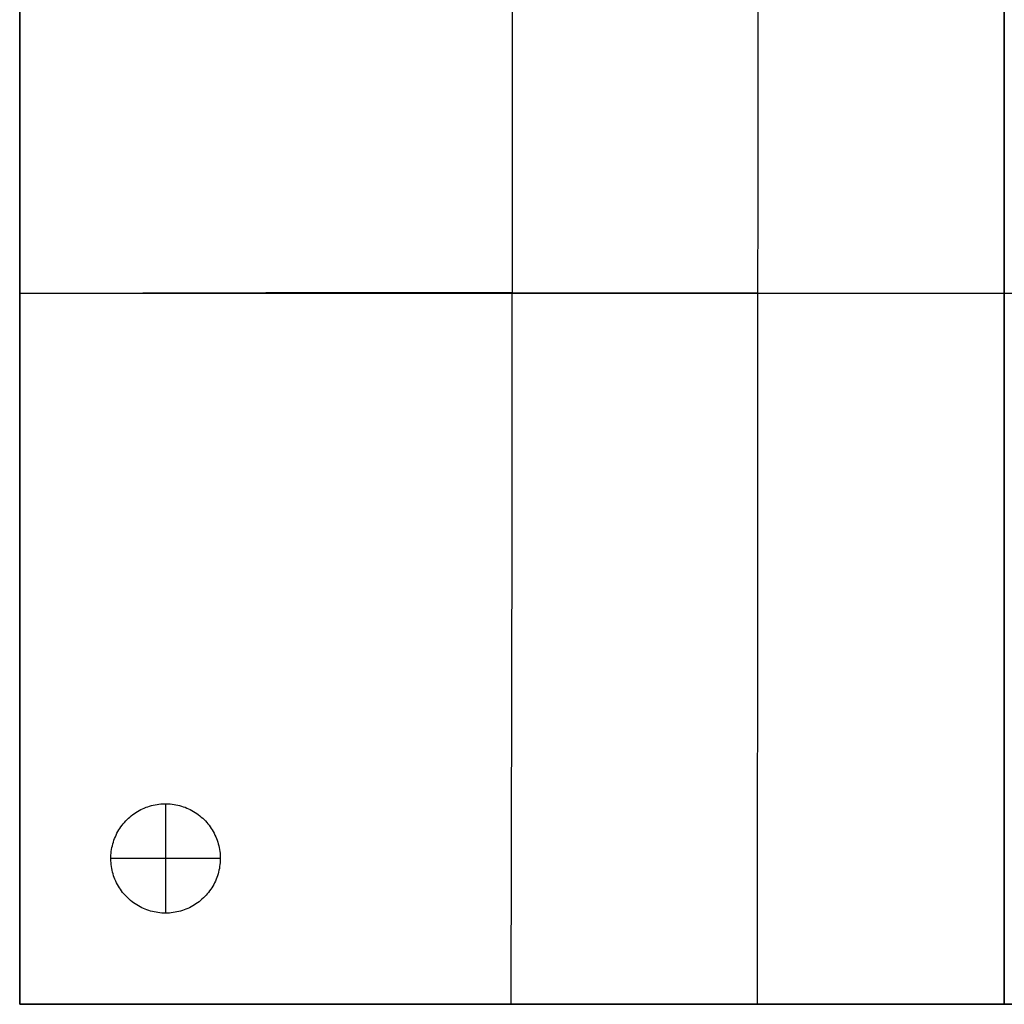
# Model space of a CAD drawing. Header units: millimetres. Extents: x 0 to 1080, y -1080 to 0.
# Tile 1 of 4: x 0 to 540, y -1080 to -540. Entities that reach past the tile are written whole.
import ezdxf

# ---------------------------------------------------------------- set-up
doc = ezdxf.new("R2010")
doc.units = ezdxf.units.MM
doc.layers.add('108$Catena module 100 - center', color=7, linetype='Continuous', true_color=0x000000)

msp = doc.modelspace()

# ---------------------------------------------------------------- linework, layer by layer
at = {"layer": '108$Catena module 100 - center'}
for p, q in [((0, -300, 20), (0, -1080, 20)), ((0, -1080, 220), (0, -300, 220)), ((270, -300, 420), (270.08, -559.61, 401.14)), ((405, -300, 420), (404.54, -1080, 382.53)), ((540, -300, 420), (540, -1080, 380)), ((540, -1080, 20), (540, -300, 20)), ((0, -559.8, 402.22), (0, -429.75, 408.89)), ((0, -690, 400), (0, -559.8, 402.22)), ((270.08, -559.61, 401.14), (269.84, -819.71, 391.16)), ((0, -690, 400), (67.48, -689.77, 396.2)), ((0, -820.2, 402.22), (0, -690, 400)), ((0, -690, 400), (0, -690, 20)), ((0, -690, 20), (1080, -690, 20)), ((67.48, -689.77, 396.2), (134.99, -689.63, 394.42)), ((134.99, -689.63, 394.42), (270, -689.61, 395.04)), ((270, -689.61, 395.04), (540, -690, 400)), ((540, -690, 400), (810, -689.61, 395.04)), ((0, -950.25, 408.89), (0, -820.2, 402.22)), ((269.84, -819.71, 391.16), (269.27, -1080, 390.07)), ((0, -1080, 420), (0, -950.25, 408.89)), ((68.34, -972.36, 20), (69.31, -971.97, 20)), ((68.34, -972.36), (69.31, -971.97)), ((68.34, -972.36, 10), (69.31, -971.97, 10)), ((69.31, -971.97, 20), (70.28, -971.62, 20)), ((69.31, -971.97), (70.28, -971.62)), ((69.31, -971.97, 10), (70.28, -971.62, 10)), ((70.28, -971.62, 20), (71.28, -971.3, 20)), ((70.28, -971.62), (71.28, -971.3)), ((70.28, -971.62, 10), (71.28, -971.3, 10)), ((71.28, -971.3, 20), (72.28, -971.01, 20)), ((71.28, -971.3), (72.28, -971.01)), ((71.28, -971.3, 10), (72.28, -971.01, 10)), ((72.28, -971.01, 20), (73.29, -970.76, 20)), ((72.28, -971.01), (73.29, -970.76)), ((72.28, -971.01, 10), (73.29, -970.76, 10)), ((73.29, -970.76, 20), (74.31, -970.55, 20)), ((73.29, -970.76), (74.31, -970.55)), ((73.29, -970.76, 10), (74.31, -970.55, 10)), ((74.31, -970.55, 20), (75.33, -970.37, 20)), ((74.31, -970.55), (75.33, -970.37)), ((74.31, -970.55, 10), (75.33, -970.37, 10)), ((75.33, -970.37, 20), (76.36, -970.22, 20)), ((75.33, -970.37), (76.36, -970.22)), ((75.33, -970.37, 10), (76.36, -970.22, 10)), ((76.36, -970.22, 20), (77.4, -970.11, 20)), ((76.36, -970.22), (77.4, -970.11)), ((76.36, -970.22, 10), (77.4, -970.11, 10)), ((77.4, -970.11, 20), (78.44, -970.04, 20)), ((77.4, -970.11), (78.44, -970.04)), ((77.4, -970.11, 10), (78.44, -970.04, 10)), ((78.44, -970.04, 20), (79.48, -970, 20)), ((78.44, -970.04), (79.48, -970)), ((78.44, -970.04, 10), (79.48, -970, 10)), ((79.48, -970, 20), (80.52, -970, 20)), ((79.48, -970), (80.52, -970)), ((79.48, -970, 10), (80.52, -970, 10)), ((80, -970, 20), (80, -970)), ((80, -970, 20), (80, -1030, 20)), ((80, -970), (80, -1030)), ((80.52, -970, 20), (81.56, -970.04, 20)), ((80.52, -970), (81.56, -970.04)), ((80.52, -970, 10), (81.56, -970.04, 10)), ((81.56, -970.04, 20), (82.6, -970.11, 20)), ((81.56, -970.04), (82.6, -970.11)), ((81.56, -970.04, 10), (82.6, -970.11, 10)), ((82.6, -970.11, 20), (83.64, -970.22, 20)), ((82.6, -970.11), (83.64, -970.22)), ((82.6, -970.11, 10), (83.64, -970.22, 10)), ((83.64, -970.22, 20), (84.67, -970.37, 20)), ((83.64, -970.22), (84.67, -970.37)), ((83.64, -970.22, 10), (84.67, -970.37, 10)), ((84.67, -970.37, 20), (85.69, -970.55, 20)), ((84.67, -970.37), (85.69, -970.55)), ((84.67, -970.37, 10), (85.69, -970.55, 10)), ((85.69, -970.55, 20), (86.71, -970.76, 20)), ((85.69, -970.55), (86.71, -970.76)), ((85.69, -970.55, 10), (86.71, -970.76, 10)), ((86.71, -970.76, 20), (87.72, -971.01, 20)), ((86.71, -970.76), (87.72, -971.01)), ((86.71, -970.76, 10), (87.72, -971.01, 10)), ((87.72, -971.01, 20), (88.72, -971.3, 20)), ((87.72, -971.01), (88.72, -971.3)), ((87.72, -971.01, 10), (88.72, -971.3, 10)), ((88.72, -971.3, 20), (89.72, -971.62, 20)), ((88.72, -971.3), (89.72, -971.62)), ((88.72, -971.3, 10), (89.72, -971.62, 10)), ((89.72, -971.62, 20), (90.69, -971.97, 20)), ((89.72, -971.62), (90.69, -971.97)), ((89.72, -971.62, 10), (90.69, -971.97, 10)), ((90.69, -971.97, 20), (91.66, -972.36, 20)), ((90.69, -971.97), (91.66, -972.36)), ((90.69, -971.97, 10), (91.66, -972.36, 10)), ((59.63, -977.97, 20), (60.41, -977.28, 20)), ((59.63, -977.97), (60.41, -977.28)), ((59.63, -977.97, 10), (60.41, -977.28, 10)), ((60.41, -977.28, 20), (61.21, -976.61, 20)), ((60.41, -977.28), (61.21, -976.61)), ((60.41, -977.28, 10), (61.21, -976.61, 10)), ((61.21, -976.61, 20), (62.03, -975.98, 20)), ((61.21, -976.61), (62.03, -975.98)), ((61.21, -976.61, 10), (62.03, -975.98, 10)), ((62.03, -975.98, 20), (62.88, -975.37, 20)), ((62.03, -975.98), (62.88, -975.37)), ((62.03, -975.98, 10), (62.88, -975.37, 10)), ((62.88, -975.37, 20), (63.74, -974.79, 20)), ((62.88, -975.37), (63.74, -974.79)), ((62.88, -975.37, 10), (63.74, -974.79, 10)), ((63.74, -974.79, 20), (64.63, -974.24, 20)), ((63.74, -974.79), (64.63, -974.24)), ((63.74, -974.79, 10), (64.63, -974.24, 10)), ((64.63, -974.24, 20), (65.53, -973.72, 20)), ((64.63, -974.24), (65.53, -973.72)), ((64.63, -974.24, 10), (65.53, -973.72, 10)), ((65.53, -973.72, 20), (66.45, -973.23, 20)), ((65.53, -973.72), (66.45, -973.23)), ((65.53, -973.72, 10), (66.45, -973.23, 10)), ((66.45, -973.23, 20), (67.39, -972.78, 20)), ((66.45, -973.23), (67.39, -972.78)), ((66.45, -973.23, 10), (67.39, -972.78, 10)), ((67.39, -972.78, 20), (68.34, -972.36, 20)), ((67.39, -972.78), (68.34, -972.36)), ((67.39, -972.78, 10), (68.34, -972.36, 10)), ((91.66, -972.36, 20), (92.61, -972.78, 20)), ((91.66, -972.36), (92.61, -972.78)), ((91.66, -972.36, 10), (92.61, -972.78, 10)), ((92.61, -972.78, 20), (93.55, -973.23, 20)), ((92.61, -972.78), (93.55, -973.23)), ((92.61, -972.78, 10), (93.55, -973.23, 10)), ((93.55, -973.23, 20), (94.47, -973.72, 20)), ((93.55, -973.23), (94.47, -973.72)), ((93.55, -973.23, 10), (94.47, -973.72, 10)), ((94.47, -973.72, 20), (95.37, -974.24, 20)), ((94.47, -973.72), (95.37, -974.24)), ((94.47, -973.72, 10), (95.37, -974.24, 10)), ((95.37, -974.24, 20), (96.26, -974.79, 20)), ((95.37, -974.24), (96.26, -974.79)), ((95.37, -974.24, 10), (96.26, -974.79, 10)), ((96.26, -974.79, 20), (97.12, -975.37, 20)), ((96.26, -974.79), (97.12, -975.37)), ((96.26, -974.79, 10), (97.12, -975.37, 10)), ((97.12, -975.37, 20), (97.97, -975.98, 20)), ((97.12, -975.37), (97.97, -975.98)), ((97.12, -975.37, 10), (97.97, -975.98, 10)), ((97.97, -975.98, 20), (98.79, -976.61, 20)), ((97.97, -975.98), (98.79, -976.61)), ((97.97, -975.98, 10), (98.79, -976.61, 10)), ((98.79, -976.61, 20), (99.59, -977.28, 20)), ((98.79, -976.61), (99.59, -977.28)), ((98.79, -976.61, 10), (99.59, -977.28, 10)), ((99.59, -977.28, 20), (100.37, -977.97, 20)), ((99.59, -977.28), (100.37, -977.97)), ((99.59, -977.28, 10), (100.37, -977.97, 10)), ((54.93, -983.52, 20), (55.52, -982.66, 20)), ((54.93, -983.52), (55.52, -982.66)), ((54.93, -983.52, 10), (55.52, -982.66, 10)), ((55.52, -982.66, 20), (56.13, -981.82, 20)), ((55.52, -982.66), (56.13, -981.82)), ((55.52, -982.66, 10), (56.13, -981.82, 10)), ((56.13, -981.82, 20), (56.78, -981.01, 20)), ((56.13, -981.82), (56.78, -981.01)), ((56.13, -981.82, 10), (56.78, -981.01, 10)), ((56.78, -981.01, 20), (57.45, -980.21, 20)), ((56.78, -981.01), (57.45, -980.21)), ((56.78, -981.01, 10), (57.45, -980.21, 10)), ((57.45, -980.21, 20), (58.15, -979.44, 20)), ((57.45, -980.21), (58.15, -979.44)), ((57.45, -980.21, 10), (58.15, -979.44, 10)), ((58.15, -979.44, 20), (58.88, -978.69, 20)), ((58.15, -979.44), (58.88, -978.69)), ((58.15, -979.44, 10), (58.88, -978.69, 10)), ((58.88, -978.69, 20), (59.63, -977.97, 20)), ((58.88, -978.69), (59.63, -977.97)), ((58.88, -978.69, 10), (59.63, -977.97, 10)), ((100.37, -977.97, 20), (101.12, -978.69, 20)), ((100.37, -977.97), (101.12, -978.69)), ((100.37, -977.97, 10), (101.12, -978.69, 10)), ((101.12, -978.69, 20), (101.85, -979.44, 20)), ((101.12, -978.69), (101.85, -979.44)), ((101.12, -978.69, 10), (101.85, -979.44, 10)), ((101.85, -979.44, 20), (102.55, -980.21, 20)), ((101.85, -979.44), (102.55, -980.21)), ((101.85, -979.44, 10), (102.55, -980.21, 10)), ((102.55, -980.21, 20), (103.22, -981.01, 20)), ((102.55, -980.21), (103.22, -981.01)), ((102.55, -980.21, 10), (103.22, -981.01, 10)), ((103.22, -981.01, 20), (103.87, -981.82, 20)), ((103.22, -981.01), (103.87, -981.82)), ((103.22, -981.01, 10), (103.87, -981.82, 10)), ((103.87, -981.82, 20), (104.48, -982.66, 20)), ((103.87, -981.82), (104.48, -982.66)), ((103.87, -981.82, 10), (104.48, -982.66, 10)), ((104.48, -982.66, 20), (105.07, -983.52, 20)), ((104.48, -982.66), (105.07, -983.52)), ((104.48, -982.66, 10), (105.07, -983.52, 10)), ((52.06, -989.06, 20), (52.46, -988.1, 20)), ((52.06, -989.06), (52.46, -988.1)), ((52.06, -989.06, 10), (52.46, -988.1, 10)), ((52.46, -988.1, 20), (52.89, -987.15, 20)), ((52.46, -988.1), (52.89, -987.15)), ((52.46, -988.1, 10), (52.89, -987.15, 10)), ((52.89, -987.15, 20), (53.35, -986.22, 20)), ((52.89, -987.15), (53.35, -986.22)), ((52.89, -987.15, 10), (53.35, -986.22, 10)), ((53.35, -986.22, 20), (53.85, -985.3, 20)), ((53.35, -986.22), (53.85, -985.3)), ((53.35, -986.22, 10), (53.85, -985.3, 10)), ((53.85, -985.3, 20), (54.37, -984.4, 20)), ((53.85, -985.3), (54.37, -984.4)), ((53.85, -985.3, 10), (54.37, -984.4, 10)), ((54.37, -984.4, 20), (54.93, -983.52, 20)), ((54.37, -984.4), (54.93, -983.52)), ((54.37, -984.4, 10), (54.93, -983.52, 10)), ((105.07, -983.52, 20), (105.63, -984.4, 20)), ((105.07, -983.52), (105.63, -984.4)), ((105.07, -983.52, 10), (105.63, -984.4, 10)), ((105.63, -984.4, 20), (106.15, -985.3, 20)), ((105.63, -984.4), (106.15, -985.3)), ((105.63, -984.4, 10), (106.15, -985.3, 10)), ((106.15, -985.3, 20), (106.65, -986.22, 20)), ((106.15, -985.3), (106.65, -986.22)), ((106.15, -985.3, 10), (106.65, -986.22, 10)), ((106.65, -986.22, 20), (107.11, -987.15, 20)), ((106.65, -986.22), (107.11, -987.15)), ((106.65, -986.22, 10), (107.11, -987.15, 10)), ((107.11, -987.15, 20), (107.54, -988.1, 20)), ((107.11, -987.15), (107.54, -988.1)), ((107.11, -987.15, 10), (107.54, -988.1, 10)), ((107.54, -988.1, 20), (107.94, -989.06, 20)), ((107.54, -988.1), (107.94, -989.06)), ((107.54, -988.1, 10), (107.94, -989.06, 10)), ((50.6, -994.05, 20), (50.82, -993.03, 20)), ((50.6, -994.05), (50.82, -993.03)), ((50.6, -994.05, 10), (50.82, -993.03, 10)), ((50.82, -993.03, 20), (51.08, -992.03, 20)), ((50.82, -993.03), (51.08, -992.03)), ((50.82, -993.03, 10), (51.08, -992.03, 10)), ((51.08, -992.03, 20), (51.37, -991.03, 20)), ((51.08, -992.03), (51.37, -991.03)), ((51.08, -992.03, 10), (51.37, -991.03, 10)), ((51.37, -991.03, 20), (51.7, -990.04, 20)), ((51.37, -991.03), (51.7, -990.04)), ((51.37, -991.03, 10), (51.7, -990.04, 10)), ((51.7, -990.04, 20), (52.06, -989.06, 20)), ((51.7, -990.04), (52.06, -989.06)), ((51.7, -990.04, 10), (52.06, -989.06, 10)), ((107.94, -989.06, 20), (108.3, -990.04, 20)), ((107.94, -989.06), (108.3, -990.04)), ((107.94, -989.06, 10), (108.3, -990.04, 10)), ((108.3, -990.04, 20), (108.63, -991.03, 20)), ((108.3, -990.04), (108.63, -991.03)), ((108.3, -990.04, 10), (108.63, -991.03, 10)), ((108.63, -991.03, 20), (108.92, -992.03, 20)), ((108.63, -991.03), (108.92, -992.03)), ((108.63, -991.03, 10), (108.92, -992.03, 10)), ((108.92, -992.03, 20), (109.18, -993.03, 20)), ((108.92, -992.03), (109.18, -993.03)), ((108.92, -992.03, 10), (109.18, -993.03, 10)), ((109.18, -993.03, 20), (109.4, -994.05, 20)), ((109.18, -993.03), (109.4, -994.05)), ((109.18, -993.03, 10), (109.4, -994.05, 10)), ((50.01, -999.22, 20), (50.06, -998.18, 20)), ((50.01, -999.22), (50.06, -998.18)), ((50.01, -999.22, 10), (50.06, -998.18, 10)), ((50.06, -998.18, 20), (50.14, -997.14, 20)), ((50.06, -998.18), (50.14, -997.14)), ((50.06, -998.18, 10), (50.14, -997.14, 10)), ((50.14, -997.14, 20), (50.25, -996.11, 20)), ((50.14, -997.14), (50.25, -996.11)), ((50.14, -997.14, 10), (50.25, -996.11, 10)), ((50.25, -996.11, 20), (50.41, -995.08, 20)), ((50.25, -996.11), (50.41, -995.08)), ((50.25, -996.11, 10), (50.41, -995.08, 10)), ((50.41, -995.08, 20), (50.6, -994.05, 20)), ((50.41, -995.08), (50.6, -994.05)), ((50.41, -995.08, 10), (50.6, -994.05, 10)), ((109.4, -994.05, 20), (109.59, -995.08, 20)), ((109.4, -994.05), (109.59, -995.08)), ((109.4, -994.05, 10), (109.59, -995.08, 10)), ((109.59, -995.08, 20), (109.75, -996.11, 20)), ((109.59, -995.08), (109.75, -996.11)), ((109.59, -995.08, 10), (109.75, -996.11, 10)), ((109.75, -996.11, 20), (109.86, -997.14, 20)), ((109.75, -996.11), (109.86, -997.14)), ((109.75, -996.11, 10), (109.86, -997.14, 10)), ((109.86, -997.14, 20), (109.94, -998.18, 20)), ((109.86, -997.14), (109.94, -998.18)), ((109.86, -997.14, 10), (109.94, -998.18, 10)), ((109.94, -998.18, 20), (109.99, -999.22, 20)), ((109.94, -998.18), (109.99, -999.22)), ((109.94, -998.18, 10), (109.99, -999.22, 10)), ((50, -1000.26, 20), (50.01, -999.22, 20)), ((50, -1000.26), (50.01, -999.22)), ((50, -1000.26, 10), (50.01, -999.22, 10)), ((50, -1000, 20), (50, -1000)), ((110, -1000, 20), (50, -1000, 20)), ((110, -1000), (50, -1000)), ((50.03, -1001.3, 20), (50, -1000.26, 20)), ((50.03, -1001.3), (50, -1000.26)), ((50.03, -1001.3, 10), (50, -1000.26, 10)), ((50.09, -1002.34, 20), (50.03, -1001.3, 20)), ((50.09, -1002.34), (50.03, -1001.3)), ((50.09, -1002.34, 10), (50.03, -1001.3, 10)), ((50.19, -1003.38, 20), (50.09, -1002.34, 20)), ((50.19, -1003.38), (50.09, -1002.34)), ((50.19, -1003.38, 10), (50.09, -1002.34, 10)), ((50.33, -1004.41, 20), (50.19, -1003.38, 20)), ((50.33, -1004.41), (50.19, -1003.38)), ((50.33, -1004.41, 10), (50.19, -1003.38, 10)), ((109.81, -1003.38, 20), (109.67, -1004.41, 20)), ((109.81, -1003.38), (109.67, -1004.41)), ((109.81, -1003.38, 10), (109.67, -1004.41, 10)), ((109.91, -1002.34, 20), (109.81, -1003.38, 20)), ((109.91, -1002.34), (109.81, -1003.38)), ((109.91, -1002.34, 10), (109.81, -1003.38, 10)), ((109.97, -1001.3, 20), (109.91, -1002.34, 20)), ((109.97, -1001.3), (109.91, -1002.34)), ((109.97, -1001.3, 10), (109.91, -1002.34, 10)), ((110, -1000.26, 20), (109.97, -1001.3, 20)), ((110, -1000.26), (109.97, -1001.3)), ((110, -1000.26, 10), (109.97, -1001.3, 10)), ((109.99, -999.22, 20), (110, -1000.26, 20)), ((109.99, -999.22), (110, -1000.26)), ((109.99, -999.22, 10), (110, -1000.26, 10)), ((110, -1000, 20), (110, -1000)), ((50.5, -1005.44, 20), (50.33, -1004.41, 20)), ((50.5, -1005.44), (50.33, -1004.41)), ((50.5, -1005.44, 10), (50.33, -1004.41, 10)), ((50.7, -1006.46, 20), (50.5, -1005.44, 20)), ((50.7, -1006.46), (50.5, -1005.44)), ((50.7, -1006.46, 10), (50.5, -1005.44, 10)), ((50.95, -1007.47, 20), (50.7, -1006.46, 20)), ((50.95, -1007.47), (50.7, -1006.46)), ((50.95, -1007.47, 10), (50.7, -1006.46, 10)), ((51.22, -1008.47, 20), (50.95, -1007.47, 20)), ((51.22, -1008.47), (50.95, -1007.47)), ((51.22, -1008.47, 10), (50.95, -1007.47, 10)), ((51.53, -1009.47, 20), (51.22, -1008.47, 20)), ((51.53, -1009.47), (51.22, -1008.47)), ((51.53, -1009.47, 10), (51.22, -1008.47, 10)), ((51.88, -1010.45, 20), (51.53, -1009.47, 20)), ((51.88, -1010.45), (51.53, -1009.47)), ((51.88, -1010.45, 10), (51.53, -1009.47, 10)), ((108.47, -1009.47, 20), (108.12, -1010.45, 20)), ((108.47, -1009.47), (108.12, -1010.45)), ((108.47, -1009.47, 10), (108.12, -1010.45, 10)), ((108.78, -1008.47, 20), (108.47, -1009.47, 20)), ((108.78, -1008.47), (108.47, -1009.47)), ((108.78, -1008.47, 10), (108.47, -1009.47, 10)), ((109.05, -1007.47, 20), (108.78, -1008.47, 20)), ((109.05, -1007.47), (108.78, -1008.47)), ((109.05, -1007.47, 10), (108.78, -1008.47, 10)), ((109.3, -1006.46, 20), (109.05, -1007.47, 20)), ((109.3, -1006.46), (109.05, -1007.47)), ((109.3, -1006.46, 10), (109.05, -1007.47, 10)), ((109.5, -1005.44, 20), (109.3, -1006.46, 20)), ((109.5, -1005.44), (109.3, -1006.46)), ((109.5, -1005.44, 10), (109.3, -1006.46, 10)), ((109.67, -1004.41, 20), (109.5, -1005.44, 20)), ((109.67, -1004.41), (109.5, -1005.44)), ((109.67, -1004.41, 10), (109.5, -1005.44, 10)), ((52.26, -1011.42, 20), (51.88, -1010.45, 20)), ((52.26, -1011.42), (51.88, -1010.45)), ((52.26, -1011.42, 10), (51.88, -1010.45, 10)), ((52.67, -1012.38, 20), (52.26, -1011.42, 20)), ((52.67, -1012.38), (52.26, -1011.42)), ((52.67, -1012.38, 10), (52.26, -1011.42, 10)), ((53.12, -1013.32, 20), (52.67, -1012.38, 20)), ((53.12, -1013.32), (52.67, -1012.38)), ((53.12, -1013.32, 10), (52.67, -1012.38, 10)), ((53.6, -1014.24, 20), (53.12, -1013.32, 20)), ((53.6, -1014.24), (53.12, -1013.32)), ((53.6, -1014.24, 10), (53.12, -1013.32, 10)), ((54.11, -1015.15, 20), (53.6, -1014.24, 20)), ((54.11, -1015.15), (53.6, -1014.24)), ((54.11, -1015.15, 10), (53.6, -1014.24, 10)), ((54.65, -1016.04, 20), (54.11, -1015.15, 20)), ((54.65, -1016.04), (54.11, -1015.15)), ((54.65, -1016.04, 10), (54.11, -1015.15, 10)), ((105.89, -1015.15, 20), (105.35, -1016.04, 20)), ((105.89, -1015.15), (105.35, -1016.04)), ((105.89, -1015.15, 10), (105.35, -1016.04, 10)), ((106.4, -1014.24, 20), (105.89, -1015.15, 20)), ((106.4, -1014.24), (105.89, -1015.15)), ((106.4, -1014.24, 10), (105.89, -1015.15, 10)), ((106.88, -1013.32, 20), (106.4, -1014.24, 20)), ((106.88, -1013.32), (106.4, -1014.24)), ((106.88, -1013.32, 10), (106.4, -1014.24, 10)), ((107.33, -1012.38, 20), (106.88, -1013.32, 20)), ((107.33, -1012.38), (106.88, -1013.32)), ((107.33, -1012.38, 10), (106.88, -1013.32, 10)), ((107.74, -1011.42, 20), (107.33, -1012.38, 20)), ((107.74, -1011.42), (107.33, -1012.38)), ((107.74, -1011.42, 10), (107.33, -1012.38, 10)), ((108.12, -1010.45, 20), (107.74, -1011.42, 20)), ((108.12, -1010.45), (107.74, -1011.42)), ((108.12, -1010.45, 10), (107.74, -1011.42, 10)), ((55.22, -1016.91, 20), (54.65, -1016.04, 20)), ((55.22, -1016.91), (54.65, -1016.04)), ((55.22, -1016.91, 10), (54.65, -1016.04, 10)), ((55.82, -1017.76, 20), (55.22, -1016.91, 20)), ((55.82, -1017.76), (55.22, -1016.91)), ((55.82, -1017.76, 10), (55.22, -1016.91, 10)), ((56.45, -1018.59, 20), (55.82, -1017.76, 20)), ((56.45, -1018.59), (55.82, -1017.76)), ((56.45, -1018.59, 10), (55.82, -1017.76, 10)), ((57.11, -1019.39, 20), (56.45, -1018.59, 20)), ((57.11, -1019.39), (56.45, -1018.59)), ((57.11, -1019.39, 10), (56.45, -1018.59, 10)), ((57.8, -1020.18, 20), (57.11, -1019.39, 20)), ((57.8, -1020.18), (57.11, -1019.39)), ((57.8, -1020.18, 10), (57.11, -1019.39, 10)), ((58.51, -1020.94, 20), (57.8, -1020.18, 20)), ((58.51, -1020.94), (57.8, -1020.18)), ((58.51, -1020.94, 10), (57.8, -1020.18, 10)), ((102.2, -1020.18, 20), (101.49, -1020.94, 20)), ((102.2, -1020.18), (101.49, -1020.94)), ((102.2, -1020.18, 10), (101.49, -1020.94, 10)), ((102.89, -1019.39, 20), (102.2, -1020.18, 20)), ((102.89, -1019.39), (102.2, -1020.18)), ((102.89, -1019.39, 10), (102.2, -1020.18, 10)), ((103.55, -1018.59, 20), (102.89, -1019.39, 20)), ((103.55, -1018.59), (102.89, -1019.39)), ((103.55, -1018.59, 10), (102.89, -1019.39, 10)), ((104.18, -1017.76, 20), (103.55, -1018.59, 20)), ((104.18, -1017.76), (103.55, -1018.59)), ((104.18, -1017.76, 10), (103.55, -1018.59, 10)), ((104.78, -1016.91, 20), (104.18, -1017.76, 20)), ((104.78, -1016.91), (104.18, -1017.76)), ((104.78, -1016.91, 10), (104.18, -1017.76, 10)), ((105.35, -1016.04, 20), (104.78, -1016.91, 20)), ((105.35, -1016.04), (104.78, -1016.91)), ((105.35, -1016.04, 10), (104.78, -1016.91, 10)), ((59.25, -1021.67, 20), (58.51, -1020.94, 20)), ((59.25, -1021.67), (58.51, -1020.94)), ((59.25, -1021.67, 10), (58.51, -1020.94, 10)), ((60.02, -1022.38, 20), (59.25, -1021.67, 20)), ((60.02, -1022.38), (59.25, -1021.67)), ((60.02, -1022.38, 10), (59.25, -1021.67, 10)), ((60.81, -1023.06, 20), (60.02, -1022.38, 20)), ((60.81, -1023.06), (60.02, -1022.38)), ((60.81, -1023.06, 10), (60.02, -1022.38, 10)), ((61.62, -1023.71, 20), (60.81, -1023.06, 20)), ((61.62, -1023.71), (60.81, -1023.06)), ((61.62, -1023.71, 10), (60.81, -1023.06, 10)), ((62.45, -1024.33, 20), (61.62, -1023.71, 20)), ((62.45, -1024.33), (61.62, -1023.71)), ((62.45, -1024.33, 10), (61.62, -1023.71, 10)), ((63.31, -1024.93, 20), (62.45, -1024.33, 20)), ((63.31, -1024.93), (62.45, -1024.33)), ((63.31, -1024.93, 10), (62.45, -1024.33, 10)), ((64.18, -1025.49, 20), (63.31, -1024.93, 20)), ((64.18, -1025.49), (63.31, -1024.93)), ((64.18, -1025.49, 10), (63.31, -1024.93, 10)), ((65.08, -1026.02, 20), (64.18, -1025.49, 20)), ((65.08, -1026.02), (64.18, -1025.49)), ((65.08, -1026.02, 10), (64.18, -1025.49, 10)), ((95.82, -1025.49, 20), (94.92, -1026.02, 20)), ((95.82, -1025.49), (94.92, -1026.02)), ((95.82, -1025.49, 10), (94.92, -1026.02, 10)), ((96.69, -1024.93, 20), (95.82, -1025.49, 20)), ((96.69, -1024.93), (95.82, -1025.49)), ((96.69, -1024.93, 10), (95.82, -1025.49, 10)), ((97.55, -1024.33, 20), (96.69, -1024.93, 20)), ((97.55, -1024.33), (96.69, -1024.93)), ((97.55, -1024.33, 10), (96.69, -1024.93, 10)), ((98.38, -1023.71, 20), (97.55, -1024.33, 20)), ((98.38, -1023.71), (97.55, -1024.33)), ((98.38, -1023.71, 10), (97.55, -1024.33, 10)), ((99.19, -1023.06, 20), (98.38, -1023.71, 20)), ((99.19, -1023.06), (98.38, -1023.71)), ((99.19, -1023.06, 10), (98.38, -1023.71, 10)), ((99.98, -1022.38, 20), (99.19, -1023.06, 20)), ((99.98, -1022.38), (99.19, -1023.06)), ((99.98, -1022.38, 10), (99.19, -1023.06, 10)), ((100.75, -1021.67, 20), (99.98, -1022.38, 20)), ((100.75, -1021.67), (99.98, -1022.38)), ((100.75, -1021.67, 10), (99.98, -1022.38, 10)), ((101.49, -1020.94, 20), (100.75, -1021.67, 20)), ((101.49, -1020.94), (100.75, -1021.67)), ((101.49, -1020.94, 10), (100.75, -1021.67, 10)), ((65.99, -1026.53, 20), (65.08, -1026.02, 20)), ((65.99, -1026.53), (65.08, -1026.02)), ((65.99, -1026.53, 10), (65.08, -1026.02, 10)), ((66.92, -1027, 20), (65.99, -1026.53, 20)), ((66.92, -1027), (65.99, -1026.53)), ((66.92, -1027, 10), (65.99, -1026.53, 10)), ((67.86, -1027.43, 20), (66.92, -1027, 20)), ((67.86, -1027.43), (66.92, -1027)), ((67.86, -1027.43, 10), (66.92, -1027, 10)), ((68.82, -1027.84, 20), (67.86, -1027.43, 20)), ((68.82, -1027.84), (67.86, -1027.43)), ((68.82, -1027.84, 10), (67.86, -1027.43, 10)), ((69.79, -1028.21, 20), (68.82, -1027.84, 20)), ((69.79, -1028.21), (68.82, -1027.84)), ((69.79, -1028.21, 10), (68.82, -1027.84, 10)), ((70.78, -1028.55, 20), (69.79, -1028.21, 20)), ((70.78, -1028.55), (69.79, -1028.21)), ((70.78, -1028.55, 10), (69.79, -1028.21, 10)), ((71.78, -1028.85, 20), (70.78, -1028.55, 20)), ((71.78, -1028.85), (70.78, -1028.55)), ((71.78, -1028.85, 10), (70.78, -1028.55, 10)), ((72.78, -1029.12, 20), (71.78, -1028.85, 20)), ((72.78, -1029.12), (71.78, -1028.85)), ((72.78, -1029.12, 10), (71.78, -1028.85, 10)), ((73.8, -1029.35, 20), (72.78, -1029.12, 20)), ((73.8, -1029.35), (72.78, -1029.12)), ((73.8, -1029.35, 10), (72.78, -1029.12, 10)), ((74.82, -1029.55, 20), (73.8, -1029.35, 20)), ((74.82, -1029.55), (73.8, -1029.35)), ((74.82, -1029.55, 10), (73.8, -1029.35, 10)), ((75.85, -1029.71, 20), (74.82, -1029.55, 20)), ((75.85, -1029.71), (74.82, -1029.55)), ((75.85, -1029.71, 10), (74.82, -1029.55, 10)), ((76.88, -1029.84, 20), (75.85, -1029.71, 20)), ((76.88, -1029.84), (75.85, -1029.71)), ((76.88, -1029.84, 10), (75.85, -1029.71, 10)), ((77.92, -1029.93, 20), (76.88, -1029.84, 20)), ((77.92, -1029.93), (76.88, -1029.84)), ((77.92, -1029.93, 10), (76.88, -1029.84, 10)), ((78.96, -1029.98, 20), (77.92, -1029.93, 20)), ((78.96, -1029.98), (77.92, -1029.93)), ((78.96, -1029.98, 10), (77.92, -1029.93, 10)), ((80, -1030, 20), (78.96, -1029.98, 20)), ((80, -1030), (78.96, -1029.98)), ((80, -1030, 10), (78.96, -1029.98, 10)), ((81.04, -1029.98, 20), (80, -1030, 20)), ((81.04, -1029.98), (80, -1030)), ((81.04, -1029.98, 10), (80, -1030, 10)), ((80, -1030, 20), (80, -1030)), ((82.08, -1029.93, 20), (81.04, -1029.98, 20)), ((82.08, -1029.93), (81.04, -1029.98)), ((82.08, -1029.93, 10), (81.04, -1029.98, 10)), ((83.12, -1029.84, 20), (82.08, -1029.93, 20)), ((83.12, -1029.84), (82.08, -1029.93)), ((83.12, -1029.84, 10), (82.08, -1029.93, 10)), ((84.15, -1029.71, 20), (83.12, -1029.84, 20)), ((84.15, -1029.71), (83.12, -1029.84)), ((84.15, -1029.71, 10), (83.12, -1029.84, 10)), ((85.18, -1029.55, 20), (84.15, -1029.71, 20)), ((85.18, -1029.55), (84.15, -1029.71)), ((85.18, -1029.55, 10), (84.15, -1029.71, 10)), ((86.2, -1029.35, 20), (85.18, -1029.55, 20)), ((86.2, -1029.35), (85.18, -1029.55)), ((86.2, -1029.35, 10), (85.18, -1029.55, 10)), ((87.22, -1029.12, 20), (86.2, -1029.35, 20)), ((87.22, -1029.12), (86.2, -1029.35)), ((87.22, -1029.12, 10), (86.2, -1029.35, 10)), ((88.22, -1028.85, 20), (87.22, -1029.12, 20)), ((88.22, -1028.85), (87.22, -1029.12)), ((88.22, -1028.85, 10), (87.22, -1029.12, 10)), ((89.22, -1028.55, 20), (88.22, -1028.85, 20)), ((89.22, -1028.55), (88.22, -1028.85)), ((89.22, -1028.55, 10), (88.22, -1028.85, 10)), ((90.21, -1028.21, 20), (89.22, -1028.55, 20)), ((90.21, -1028.21), (89.22, -1028.55)), ((90.21, -1028.21, 10), (89.22, -1028.55, 10)), ((91.18, -1027.84, 20), (90.21, -1028.21, 20)), ((91.18, -1027.84), (90.21, -1028.21)), ((91.18, -1027.84, 10), (90.21, -1028.21, 10)), ((92.14, -1027.43, 20), (91.18, -1027.84, 20)), ((92.14, -1027.43), (91.18, -1027.84)), ((92.14, -1027.43, 10), (91.18, -1027.84, 10)), ((93.08, -1027, 20), (92.14, -1027.43, 20)), ((93.08, -1027), (92.14, -1027.43)), ((93.08, -1027, 10), (92.14, -1027.43, 10)), ((94.01, -1026.53, 20), (93.08, -1027, 20)), ((94.01, -1026.53), (93.08, -1027)), ((94.01, -1026.53, 10), (93.08, -1027, 10)), ((94.92, -1026.02, 20), (94.01, -1026.53, 20)), ((94.92, -1026.02), (94.01, -1026.53)), ((94.92, -1026.02, 10), (94.01, -1026.53, 10)), ((67.1, -1080, 410.68), (0, -1080, 420)), ((0, -1080, 420), (0, -1080, 20)), ((1080, -1080, 20), (0, -1080, 20)), ((0, -1080, 220), (1080, -1080, 220)), ((134.36, -1080, 402.58), (67.1, -1080, 410.68)), ((201.76, -1080, 395.71), (134.36, -1080, 402.58)), ((269.27, -1080, 390.07), (201.76, -1080, 395.71)), ((336.87, -1080, 385.68), (269.27, -1080, 390.07)), ((404.54, -1080, 382.53), (336.87, -1080, 385.68)), ((472.26, -1080, 380.63), (404.54, -1080, 382.53)), ((540, -1080, 380), (472.26, -1080, 380.63)), ((607.74, -1080, 380.63), (540, -1080, 380)), ((540, -1080, 380), (540, -1080, 20))]:
    msp.add_line(p, q, dxfattribs=at)

doc.saveas('drawing.dxf')
